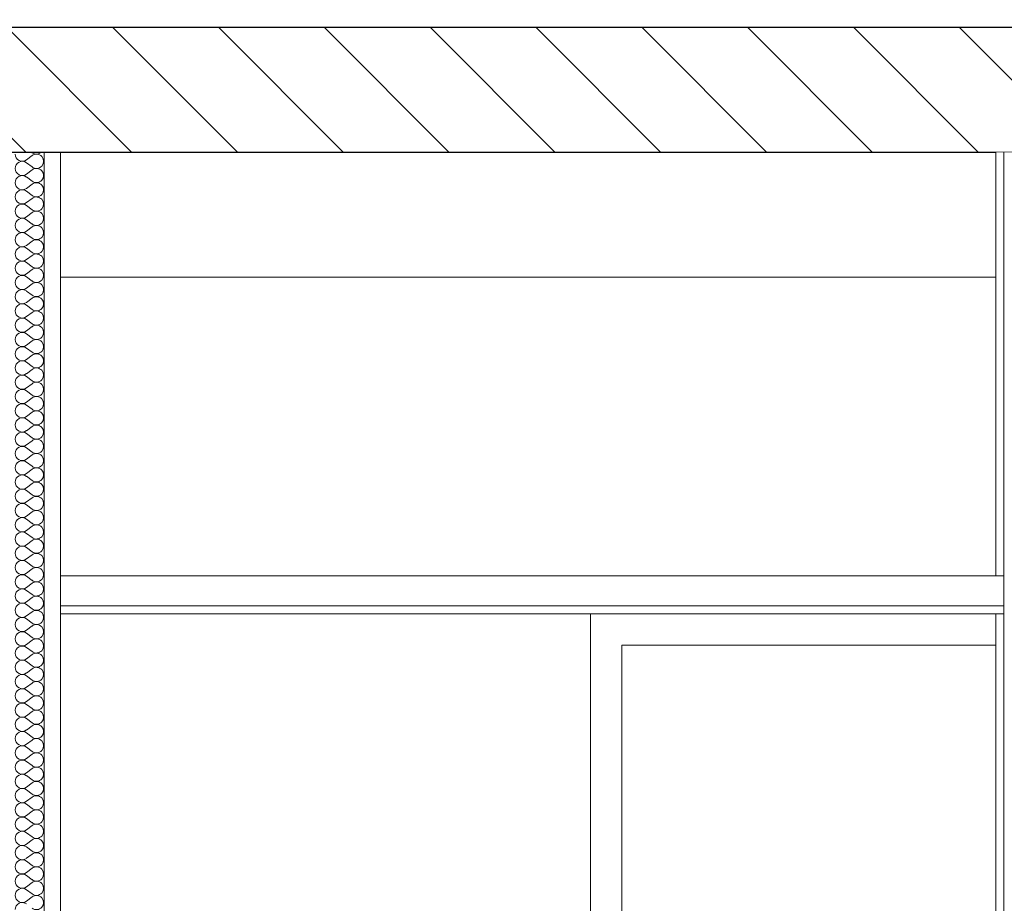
# Model space of a CAD drawing. Header units: millimetres. Extents: x -4481 to 79246, y -53000 to 18468.
# Tile 22 of 79: x 32628 to 34207, y 2136 to 3553. Entities that reach past the tile are written whole.
import ezdxf

# ---------------------------------------------------------------- set-up
doc = ezdxf.new("R2010")
doc.units = ezdxf.units.MM
doc.header["$MEASUREMENT"] = 0
doc.linetypes.add('Wipeout_Contour', pattern=[1000, 0, -1000])
for name, color, linetype in [('Nouveau_2D - Cotations pour 100ème', 7, 'Continuous'), ('Nouveau__Constr - Poutres', 7, 'Continuous'), ('Nouveau__Murs int non porteurs - Cloisons', 7, 'Continuous'), ('Nouveau__Plafonds', 7, 'Continuous'), ('Nouveau__Sols - Dalles', 7, 'Continuous'), ('Nouveau_Fenêtres Archicad', 7, 'Continuous')]:
    doc.layers.add(name, color=color, linetype=linetype)
doc.styles.add('STYLE_GENERE_2', font='arial.ttf')
doc.dimstyles.new('STYLE_GENERE__10', dxfattribs={"dimtxt": 175, "dimasz": 95, "dimexe": 0.18, "dimexo": 30247.210424, "dimgap": 0, "dimtad": 1, "dimlfac": 0.001, "dimzin": 0, "dimdsep": 46, "dimtxsty": 'STYLE_GENERE_2', "dimblk": 'ARROWHEAD_6', "dimblk1": 'ARROWHEAD_6', "dimblk2": 'ARROWHEAD_6', "dimcen": 0.09, "dimclrd": 1, "dimclre": 1, "dimclrt": 1, "dimazin": 0, "dimtfac": 1, "dimtdec": 4, "dimtmove": 0, "dimatfit": 3, "dimfxl": 0, "dimtolj": 1, "dimtzin": 0, "dimarcsym": 0})
doc.dimstyles.new('STYLE_GENERE__3', dxfattribs={"dimtxt": 150, "dimasz": 95, "dimexe": 0.18, "dimexo": 21916.318027, "dimgap": 0, "dimtad": 1, "dimlfac": 0.001, "dimzin": 0, "dimdsep": 46, "dimtxsty": 'STYLE_GENERE_2', "dimblk": 'ARROWHEAD_6', "dimblk1": 'ARROWHEAD_6', "dimblk2": 'ARROWHEAD_6', "dimcen": 0.09, "dimclrd": 7, "dimclre": 7, "dimclrt": 7, "dimazin": 0, "dimtfac": 1, "dimtdec": 4, "dimtmove": 0, "dimatfit": 3, "dimfxl": 0, "dimtolj": 1, "dimtzin": 0, "dimarcsym": 0})
doc.dimstyles.new('STYLE_GENERE__4', dxfattribs={"dimtxt": 150, "dimasz": 95, "dimexe": 0.18, "dimexo": 21916.318027, "dimgap": 0, "dimtad": 1, "dimlfac": 0.001, "dimzin": 0, "dimdsep": 46, "dimtxsty": 'STYLE_GENERE_2', "dimblk": 'ARROWHEAD_6', "dimblk1": 'ARROWHEAD_6', "dimblk2": 'ARROWHEAD_6', "dimcen": 0.09, "dimclrd": 7, "dimclre": 7, "dimclrt": 7, "dimazin": 0, "dimtfac": 1, "dimtdec": 4, "dimtmove": 2, "dimatfit": 3, "dimfxl": 0, "dimtolj": 1, "dimtzin": 0, "dimarcsym": 0})
doc.dimstyles.new('STYLE_GENERE__5', dxfattribs={"dimtxt": 150, "dimasz": 95, "dimexe": 0.18, "dimexo": 21959.829925, "dimgap": 0, "dimtad": 1, "dimlfac": 0.001, "dimzin": 0, "dimdsep": 46, "dimtxsty": 'STYLE_GENERE_2', "dimblk": 'ARROWHEAD_6', "dimblk1": 'ARROWHEAD_6', "dimblk2": 'ARROWHEAD_6', "dimcen": 0.09, "dimclrd": 7, "dimclre": 7, "dimclrt": 7, "dimazin": 0, "dimtfac": 1, "dimtdec": 4, "dimtmove": 0, "dimatfit": 3, "dimfxl": 0, "dimtolj": 1, "dimtzin": 0, "dimarcsym": 0})
doc.dimstyles.new('STYLE_GENERE__6', dxfattribs={"dimtxt": 150, "dimasz": 95, "dimexe": 0.18, "dimexo": 21959.829925, "dimgap": 0, "dimtad": 1, "dimlfac": 0.001, "dimzin": 0, "dimdsep": 46, "dimtxsty": 'STYLE_GENERE_2', "dimblk": 'ARROWHEAD_6', "dimblk1": 'ARROWHEAD_6', "dimblk2": 'ARROWHEAD_6', "dimcen": 0.09, "dimclrd": 7, "dimclre": 7, "dimclrt": 7, "dimazin": 0, "dimtfac": 1, "dimtdec": 4, "dimtmove": 2, "dimatfit": 3, "dimfxl": 0, "dimtolj": 1, "dimtzin": 0, "dimarcsym": 0})
doc.dimstyles.new('STYLE_GENERE__7', dxfattribs={"dimtxt": 150, "dimasz": 95, "dimexe": 0.18, "dimexo": 28568.917041, "dimgap": 0, "dimtad": 1, "dimlfac": 0.001, "dimzin": 0, "dimdsep": 46, "dimtxsty": 'STYLE_GENERE_2', "dimblk": 'ARROWHEAD_6', "dimblk1": 'ARROWHEAD_6', "dimblk2": 'ARROWHEAD_6', "dimcen": 0.09, "dimclrd": 7, "dimclre": 7, "dimclrt": 7, "dimazin": 0, "dimtfac": 1, "dimtdec": 4, "dimtmove": 0, "dimatfit": 3, "dimfxl": 0, "dimtolj": 1, "dimtzin": 0, "dimarcsym": 0})
doc.dimstyles.new('STYLE_GENERE__8', dxfattribs={"dimtxt": 150, "dimasz": 95, "dimexe": 0.18, "dimexo": 28568.917041, "dimgap": 0, "dimtad": 1, "dimlfac": 0.001, "dimzin": 0, "dimdsep": 46, "dimtxsty": 'STYLE_GENERE_2', "dimblk": 'ARROWHEAD_6', "dimblk1": 'ARROWHEAD_6', "dimblk2": 'ARROWHEAD_6', "dimcen": 0.09, "dimclrd": 7, "dimclre": 7, "dimclrt": 7, "dimazin": 0, "dimtfac": 1, "dimtdec": 4, "dimtmove": 2, "dimatfit": 3, "dimfxl": 0, "dimtolj": 1, "dimtzin": 0, "dimarcsym": 0})

# ---------------------------------------------------------------- blocks, each defined once
blk = doc.blocks.new('Élément de coupe_50')
at = {"layer": 'Nouveau__Sols - Dalles', "linetype": 'Continuous', "lineweight": 5}
h = blk.add_hatch(dxfattribs=at)
h.set_pattern_fill('__MAÇONNERIE', style=0, pattern_type=2)
h.set_pattern_definition([(135, (0, 0), (84.8528, 84.8528), [])])
h.paths.add_polyline_path([(24922, 3340), (34267, 3340), (34267, 3540), (24922, 3540)])
at = {"layer": 'Nouveau__Sols - Dalles', "color": 7, "linetype": 'Continuous', "lineweight": 30}
for p, q in [((34267, 3540), (24922, 3540)), ((34193, 3340), (32693, 3340))]:
    blk.add_line(p, q, dxfattribs=at)
at = {"layer": 'Nouveau__Sols - Dalles', "color": 7, "linetype": 'Continuous', "lineweight": 30, "flags": 128}
for points in [[(32693, 3340), (32667, 3340), (32619, 3340), (32593, 3340)], [(34267, 3340), (34254, 3340), (34206, 3340), (34193, 3340)]]:
    blk.add_lwpolyline(points, dxfattribs=at)
blk = doc.blocks.new('Élément de coupe_60')
at = {"color": 254, "linetype": 'Wipeout_Contour', "lineweight": 0, "ltscale": 137330.183045}
blk.add_wipeout([(34206, 3340), (34193, 3340), (34193, 2661), (34206, 2661)], dxfattribs=at).dxf.layer = 'Nouveau__Murs int non porteurs - Cloisons'
at = {"color": 254, "linetype": 'Wipeout_Contour', "lineweight": 0, "ltscale": 136995.408026}
blk.add_wipeout([(34193, 0), (34206, 0), (34206, 2600), (34193, 2600)], dxfattribs=at).dxf.layer = 'Nouveau__Murs int non porteurs - Cloisons'
at = {"layer": 'Nouveau__Murs int non porteurs - Cloisons', "color": 7, "linetype": 'Continuous', "lineweight": 5}
for p, q in [((34193, 3340), (34193, 2661)), ((34193, 2600), (34193, 0))]:
    blk.add_line(p, q, dxfattribs=at)
at = {"color": 254, "linetype": 'Wipeout_Contour', "lineweight": 0, "ltscale": 274569.065984}
blk.add_wipeout([(34206, 2661), (34206, 2600), (34206, 0), (34254, 0), (34254, 2600), (34254, 2661), (34254, 3340), (34206, 3340)], dxfattribs=at).dxf.layer = 'Nouveau__Murs int non porteurs - Cloisons'
at = {"layer": 'Nouveau__Murs int non porteurs - Cloisons', "color": 7, "linetype": 'Continuous', "lineweight": 13, "flags": 128}
blk.add_lwpolyline([(34206, 3340), (34206, 2661), (34206, 2613), (34206, 2600), (34206, 0)], dxfattribs=at)
blk = doc.blocks.new('Élément de coupe_171')
at = {"layer": 'Nouveau__Constr - Poutres', "color": 7, "linetype": 'Continuous', "lineweight": 13}
blk.add_line((34193, 3140), (32693, 3140), dxfattribs=at)
blk = doc.blocks.new('Élément de coupe_214')
at = {"layer": 'Nouveau_Fenêtres Archicad', "color": 7, "linetype": 'Continuous', "lineweight": 13}
blk.add_line((33543, 2600), (33543, 2100), dxfattribs=at)
at = {"layer": 'Nouveau_Fenêtres Archicad', "color": 7, "linetype": 'Continuous', "lineweight": 18}
for p, q in [((34193, 2550), (33593, 2550)), ((33593, 2550), (33593, 50))]:
    blk.add_line(p, q, dxfattribs=at)
blk = doc.blocks.new('*X273')
at = {"layer": 'Nouveau__Murs int non porteurs - Cloisons', "color": 250, "linetype": 'Continuous', "lineweight": 5}
for p, q in [((32647.6, 3334.9), (32638.4, 3328)), ((32647.6, 3339.4), (32646.8, 3340)), ((32647.6, 3316.6), (32638.4, 3323.4)), ((32647.6, 3312), (32638.4, 3305.1)), ((32647.6, 3293.7), (32638.4, 3300.6)), ((32647.6, 3289.1), (32638.4, 3282.3)), ((32647.6, 3270.9), (32638.4, 3277.7)), ((32647.6, 3266.3), (32638.4, 3259.4)), ((32647.6, 3248), (32638.4, 3254.9)), ((32647.6, 3243.4), (32638.4, 3236.6)), ((32647.6, 3225.1), (32638.4, 3232)), ((32647.6, 3220.6), (32638.4, 3213.7)), ((32647.6, 3202.3), (32638.4, 3209.1)), ((32647.6, 3197.7), (32638.4, 3190.9)), ((32647.6, 3179.4), (32638.4, 3186.3)), ((32647.6, 3174.9), (32638.4, 3168)), ((32647.6, 3156.6), (32638.4, 3163.4)), ((32647.6, 3152), (32638.4, 3145.1)), ((32647.6, 3133.7), (32638.4, 3140.6)), ((32647.6, 3129.1), (32638.4, 3122.3)), ((32647.6, 3110.9), (32638.4, 3117.7)), ((32647.6, 3106.3), (32638.4, 3099.4)), ((32647.6, 3088), (32638.4, 3094.9)), ((32647.6, 3083.4), (32638.4, 3076.6)), ((32647.6, 3065.1), (32638.4, 3072)), ((32647.6, 3060.6), (32638.4, 3053.7)), ((32647.6, 3042.3), (32638.4, 3049.1)), ((32647.6, 3037.7), (32638.4, 3030.9)), ((32647.6, 3019.4), (32638.4, 3026.3)), ((32647.6, 3014.9), (32638.4, 3008)), ((32647.6, 2996.6), (32638.4, 3003.4)), ((32647.6, 2992), (32638.4, 2985.1)), ((32647.6, 2973.7), (32638.4, 2980.6)), ((32647.6, 2969.1), (32638.4, 2962.3)), ((32647.6, 2950.9), (32638.4, 2957.7)), ((32647.6, 2946.3), (32638.4, 2939.4)), ((32647.6, 2928), (32638.4, 2934.9)), ((32647.6, 2923.4), (32638.4, 2916.6)), ((32647.6, 2905.1), (32638.4, 2912)), ((32647.6, 2900.6), (32638.4, 2893.7)), ((32647.6, 2882.3), (32638.4, 2889.1)), ((32647.6, 2877.7), (32638.4, 2870.9)), ((32647.6, 2859.4), (32638.4, 2866.3)), ((32647.6, 2854.9), (32638.4, 2848)), ((32647.6, 2836.6), (32638.4, 2843.4)), ((32647.6, 2832), (32638.4, 2825.1)), ((32647.6, 2813.7), (32638.4, 2820.6)), ((32647.6, 2809.1), (32638.4, 2802.3)), ((32647.6, 2790.9), (32638.4, 2797.7)), ((32647.6, 2786.3), (32638.4, 2779.4)), ((32647.6, 2768), (32638.4, 2774.9)), ((32647.6, 2763.4), (32638.4, 2756.6)), ((32647.6, 2745.1), (32638.4, 2752)), ((32647.6, 2740.6), (32638.4, 2733.7)), ((32647.6, 2722.3), (32638.4, 2729.1)), ((32647.6, 2717.7), (32638.4, 2710.9)), ((32647.6, 2699.4), (32638.4, 2706.3)), ((32647.6, 2694.9), (32638.4, 2688)), ((32647.6, 2676.6), (32638.4, 2683.4)), ((32647.6, 2672), (32638.4, 2665.1)), ((32647.6, 2653.7), (32638.4, 2660.6)), ((32647.6, 2649.1), (32638.4, 2642.3)), ((32647.6, 2630.9), (32638.4, 2637.7)), ((32647.6, 2626.3), (32638.4, 2619.4)), ((32647.6, 2608), (32638.4, 2614.9)), ((32647.6, 2603.4), (32638.4, 2596.6)), ((32647.6, 2585.1), (32638.4, 2592)), ((32647.6, 2580.6), (32638.4, 2573.7)), ((32647.6, 2562.3), (32638.4, 2569.1)), ((32647.6, 2557.7), (32638.4, 2550.9)), ((32647.6, 2539.4), (32638.4, 2546.3)), ((32647.6, 2534.9), (32638.4, 2528)), ((32647.6, 2516.6), (32638.4, 2523.4)), ((32647.6, 2512), (32638.4, 2505.1)), ((32647.6, 2493.7), (32638.4, 2500.6)), ((32647.6, 2489.1), (32638.4, 2482.3)), ((32647.6, 2470.9), (32638.4, 2477.7)), ((32647.6, 2466.3), (32638.4, 2459.4)), ((32647.6, 2448), (32638.4, 2454.9)), ((32647.6, 2443.4), (32638.4, 2436.6)), ((32647.6, 2425.1), (32638.4, 2432)), ((32647.6, 2420.6), (32638.4, 2413.7)), ((32647.6, 2402.3), (32638.4, 2409.1)), ((32647.6, 2397.7), (32638.4, 2390.9)), ((32647.6, 2379.4), (32638.4, 2386.3)), ((32647.6, 2374.9), (32638.4, 2368)), ((32647.6, 2356.6), (32638.4, 2363.4)), ((32647.6, 2352), (32638.4, 2345.1)), ((32647.6, 2333.7), (32638.4, 2340.6)), ((32647.6, 2329.1), (32638.4, 2322.3)), ((32647.6, 2310.9), (32638.4, 2317.7)), ((32647.6, 2306.3), (32638.4, 2299.4)), ((32647.6, 2288), (32638.4, 2294.9)), ((32647.6, 2283.4), (32638.4, 2276.6)), ((32647.6, 2265.1), (32638.4, 2272)), ((32647.6, 2260.6), (32638.4, 2253.7)), ((32647.6, 2242.3), (32638.4, 2249.1)), ((32647.6, 2237.7), (32638.4, 2230.9)), ((32647.6, 2219.4), (32638.4, 2226.3)), ((32647.6, 2214.9), (32638.4, 2208)), ((32647.6, 2196.6), (32638.4, 2203.4)), ((32647.6, 2192), (32638.4, 2185.1)), ((32647.6, 2173.7), (32638.4, 2180.6)), ((32647.6, 2169.1), (32638.4, 2162.3)), ((32647.6, 2150.9), (32638.4, 2157.7)), ((32647.6, 2146.3), (32638.4, 2139.4))]:
    blk.add_line(p, q, dxfattribs=at)
for centre, start, end in [((32631.6, 3337.1), 180, 306.8699), ((32654.4, 3348.6), 233.1301, 311.4096), ((32654.4, 3325.7), 233.1301, 126.8699), ((32631.6, 3314.3), 53.1301, 180), ((32631.6, 3314.3), 180, 306.8699), ((32631.6, 3291.4), 53.1301, 180), ((32654.4, 3302.9), 233.1301, 126.8699), ((32631.6, 3291.4), 180, 306.8699), ((32654.4, 3280), 233.1301, 126.8699), ((32631.6, 3268.6), 53.1301, 180), ((32631.6, 3268.6), 180, 306.8699), ((32654.4, 3257.1), 233.1301, 126.8699), ((32631.6, 3245.7), 53.1301, 180), ((32631.6, 3245.7), 180, 306.8699), ((32654.4, 3234.3), 233.1301, 126.8699), ((32631.6, 3222.9), 53.1301, 180), ((32631.6, 3222.9), 180, 306.8699), ((32654.4, 3211.4), 233.1301, 126.8699), ((32631.6, 3200), 53.1301, 180), ((32631.6, 3200), 180, 306.8699), ((32654.4, 3188.6), 233.1301, 126.8699), ((32631.6, 3177.1), 53.1301, 180), ((32631.6, 3177.1), 180, 306.8699), ((32654.4, 3165.7), 233.1301, 126.8699), ((32631.6, 3154.3), 53.1301, 180), ((32631.6, 3154.3), 180, 306.8699), ((32631.6, 3131.4), 53.1301, 180), ((32654.4, 3142.9), 233.1301, 126.8699), ((32631.6, 3131.4), 180, 306.8699), ((32654.4, 3120), 233.1301, 126.8699), ((32631.6, 3108.6), 53.1301, 180), ((32631.6, 3108.6), 180, 306.8699), ((32631.6, 3085.7), 53.1301, 180), ((32654.4, 3097.1), 233.1301, 126.8699), ((32631.6, 3085.7), 180, 306.8699), ((32654.4, 3074.3), 233.1301, 126.8699), ((32631.6, 3062.9), 53.1301, 180), ((32631.6, 3062.9), 180, 306.8699), ((32631.6, 3040), 53.1301, 180), ((32654.4, 3051.4), 233.1301, 126.8699), ((32631.6, 3040), 180, 306.8699), ((32654.4, 3028.6), 233.1301, 126.8699), ((32631.6, 3017.1), 53.1301, 180), ((32631.6, 3017.1), 180, 306.8699), ((32654.4, 3005.7), 233.1301, 126.8699), ((32631.6, 2994.3), 53.1301, 180), ((32631.6, 2994.3), 180, 306.8699), ((32654.4, 2982.9), 233.1301, 126.8699), ((32631.6, 2971.4), 53.1301, 180), ((32631.6, 2971.4), 180, 306.8699), ((32654.4, 2960), 233.1301, 126.8699), ((32631.6, 2948.6), 53.1301, 180), ((32631.6, 2948.6), 180, 306.8699), ((32631.6, 2925.7), 53.1301, 180), ((32654.4, 2937.1), 233.1301, 126.8699), ((32631.6, 2925.7), 180, 306.8699), ((32654.4, 2914.3), 233.1301, 126.8699), ((32631.6, 2902.9), 53.1301, 180), ((32631.6, 2902.9), 180, 306.8699), ((32631.6, 2880), 53.1301, 180), ((32654.4, 2891.4), 233.1301, 126.8699), ((32631.6, 2880), 180, 306.8699), ((32654.4, 2868.6), 233.1301, 126.8699), ((32631.6, 2857.1), 53.1301, 180), ((32631.6, 2857.1), 180, 306.8699), ((32631.6, 2834.3), 53.1301, 180), ((32654.4, 2845.7), 233.1301, 126.8699), ((32631.6, 2834.3), 180, 306.8699), ((32654.4, 2822.9), 233.1301, 126.8699), ((32631.6, 2811.4), 53.1301, 180), ((32631.6, 2811.4), 180, 306.8699), ((32654.4, 2800), 233.1301, 126.8699), ((32631.6, 2788.6), 53.1301, 180), ((32631.6, 2788.6), 180, 306.8699), ((32654.4, 2777.1), 233.1301, 126.8699), ((32631.6, 2765.7), 53.1301, 180), ((32631.6, 2765.7), 180, 306.8699), ((32654.4, 2754.3), 233.1301, 126.8699), ((32631.6, 2742.9), 53.1301, 180), ((32631.6, 2742.9), 180, 306.8699), ((32654.4, 2731.4), 233.1301, 126.8699), ((32631.6, 2720), 53.1301, 180), ((32631.6, 2720), 180, 306.8699), ((32654.4, 2708.6), 233.1301, 126.8699), ((32631.6, 2697.1), 53.1301, 180), ((32631.6, 2697.1), 180, 306.8699), ((32631.6, 2674.3), 53.1301, 180), ((32654.4, 2685.7), 233.1301, 126.8699), ((32631.6, 2674.3), 180, 306.8699), ((32654.4, 2662.9), 233.1301, 126.8699), ((32631.6, 2651.4), 53.1301, 180), ((32631.6, 2651.4), 180, 306.8699), ((32631.6, 2628.6), 53.1301, 180), ((32654.4, 2640), 233.1301, 126.8699), ((32631.6, 2628.6), 180, 306.8699), ((32654.4, 2617.1), 233.1301, 126.8699), ((32631.6, 2605.7), 53.1301, 180), ((32631.6, 2605.7), 180, 306.8699), ((32654.4, 2594.3), 233.1301, 126.8699), ((32631.6, 2582.9), 53.1301, 180), ((32631.6, 2582.9), 180, 306.8699), ((32654.4, 2571.4), 233.1301, 126.8699), ((32631.6, 2560), 53.1301, 180), ((32631.6, 2560), 180, 306.8699), ((32654.4, 2548.6), 233.1301, 126.8699), ((32631.6, 2537.1), 53.1301, 180), ((32631.6, 2537.1), 180, 306.8699), ((32654.4, 2525.7), 233.1301, 126.8699), ((32631.6, 2514.3), 53.1301, 180), ((32631.6, 2514.3), 180, 306.8699), ((32654.4, 2502.9), 233.1301, 126.8699), ((32631.6, 2491.4), 53.1301, 180), ((32631.6, 2491.4), 180, 306.8699), ((32631.6, 2468.6), 53.1301, 180), ((32654.4, 2480), 233.1301, 126.8699), ((32631.6, 2468.6), 180, 306.8699), ((32654.4, 2457.1), 233.1301, 126.8699), ((32631.6, 2445.7), 53.1301, 180), ((32631.6, 2445.7), 180, 306.8699), ((32631.6, 2422.9), 53.1301, 180), ((32654.4, 2434.3), 233.1301, 126.8699), ((32631.6, 2422.9), 180, 306.8699), ((32654.4, 2411.4), 233.1301, 126.8699), ((32631.6, 2400), 53.1301, 180), ((32631.6, 2400), 180, 306.8699), ((32631.6, 2377.1), 53.1301, 180), ((32654.4, 2388.6), 233.1301, 126.8699), ((32631.6, 2377.1), 180, 306.8699), ((32654.4, 2365.7), 233.1301, 126.8699), ((32631.6, 2354.3), 53.1301, 180), ((32631.6, 2354.3), 180, 306.8699), ((32654.4, 2342.9), 233.1301, 126.8699), ((32631.6, 2331.4), 53.1301, 180), ((32631.6, 2331.4), 180, 306.8699), ((32654.4, 2320), 233.1301, 126.8699), ((32631.6, 2308.6), 53.1301, 180), ((32631.6, 2308.6), 180, 306.8699), ((32654.4, 2297.1), 233.1301, 126.8699), ((32631.6, 2285.7), 53.1301, 180), ((32631.6, 2285.7), 180, 306.8699), ((32631.6, 2262.9), 53.1301, 180), ((32654.4, 2274.3), 233.1301, 126.8699), ((32631.6, 2262.9), 180, 306.8699), ((32654.4, 2251.4), 233.1301, 126.8699), ((32631.6, 2240), 53.1301, 180), ((32631.6, 2240), 180, 306.8699), ((32631.6, 2217.1), 53.1301, 180), ((32654.4, 2228.6), 233.1301, 126.8699), ((32631.6, 2217.1), 180, 306.8699), ((32654.4, 2205.7), 233.1301, 126.8699), ((32631.6, 2194.3), 53.1301, 180), ((32631.6, 2194.3), 180, 306.8699), ((32631.6, 2171.4), 53.1301, 180), ((32654.4, 2182.9), 233.1301, 126.8699), ((32631.6, 2171.4), 180, 306.8699), ((32654.4, 2160), 233.1301, 126.8699), ((32631.6, 2148.6), 53.1301, 180), ((32631.6, 2148.6), 180, 306.8699), ((32654.4, 2137.1), 233.1301, 126.8699), ((32631.6, 2125.7), 53.1301, 180)]:
    blk.add_arc(centre, 11.4, start, end, dxfattribs=at)
blk = doc.blocks.new('Élément de coupe_253')
at = {"layer": 'Nouveau__Murs int non porteurs - Cloisons', "color": 7, "linetype": 'Continuous', "lineweight": 13}
blk.add_line((32667, 3340), (32667, 0), dxfattribs=at)
at = {"layer": 'Nouveau__Murs int non porteurs - Cloisons', "color": 7, "linetype": 'Continuous', "lineweight": 5}
for p, q in [((32693, 3340), (32693, 2613)), ((32693, 2613), (32693, 2600)), ((32693, 2600), (32693, 0))]:
    blk.add_line(p, q, dxfattribs=at)
at = {"layer": 'Nouveau__Murs int non porteurs - Cloisons', "lineweight": 0}
blk.add_blockref('*X273', (0, 0), dxfattribs=at)
blk = doc.blocks.new('Élément de coupe_255')
at = {"layer": 'Nouveau__Plafonds', "color": 7, "linetype": 'Continuous', "lineweight": 5}
for p, q in [((34193, 2661), (32693, 2661)), ((34206, 2661), (34193, 2661)), ((34206, 2613), (32693, 2613)), ((34193, 2600), (32693, 2600)), ((34206, 2600), (34193, 2600))]:
    blk.add_line(p, q, dxfattribs=at)
blk = doc.blocks.new('*D431')
at = {"layer": 'Nouveau_2D - Cotations pour 100ème', "color": 7, "linetype": 'Continuous', "lineweight": 13}
for p, q in [((47039, 3390), (47139, 3290)), ((47182.8, 3340), (46995.3, 3340)), ((47089, 0), (47089, 3340)), ((47039, 50), (47139, -50)), ((47182.8, 0), (46995.3, 0)), ((47089, -75), (47089, 0))]:
    blk.add_line(p, q, dxfattribs=at)
at = {"layer": 'Nouveau_2D - Cotations pour 100ème', "color": 7, "lineweight": 13, "char_height": 150, "attachment_point": 7, "rotation": 90, "style": 'STYLE_GENERE_2'}
for s, insert in [('{\\A1;\\fArial|b1|i0|c0|p0;22}', (47015.3, 3318.4)), ('{\\A1;\\fArial|b1|i0|c0|p0;3,34}', (47059, 1469.8))]:
    blk.add_mtext(s, dxfattribs=dict(at, insert=insert))
blk = doc.blocks.new('ARROWHEAD_6')
at = {"color": 0, "linetype": 'Continuous', "lineweight": 0}
for p, q in [((-0.5, -0.5), (0.5, 0.5)), ((0, 0), (-1, 0))]:
    blk.add_line(p, q, dxfattribs=at)
blk = doc.blocks.new('*D432')
at = {"layer": 'Nouveau_2D - Cotations pour 100ème', "color": 7, "linetype": 'Continuous', "lineweight": 13}
for p, q in [((47039, 3610), (47139, 3510)), ((47089, 3340), (47089, 3560)), ((47039, 3390), (47139, 3290)), ((47182.8, 3340), (46995.3, 3340))]:
    blk.add_line(p, q, dxfattribs=at)
blk = doc.blocks.new('*D433')
at = {"layer": 'Nouveau_2D - Cotations pour 100ème', "color": 7, "linetype": 'Continuous', "lineweight": 13}
for p, q in [((47089, 6864), (47089, 6939)), ((47139, 6814), (47039, 6914)), ((47182.8, 6864), (46995.3, 6864)), ((47089, 3560), (47089, 6864)), ((47039, 3610), (47139, 3510)), ((47182.8, 3560), (46995.3, 3560)), ((47089, 3340), (47089, 3560))]:
    blk.add_line(p, q, dxfattribs=at)
at = {"layer": 'Nouveau_2D - Cotations pour 100ème', "color": 7, "lineweight": 13, "insert": (47059, 5011.8), "char_height": 150, "attachment_point": 7, "rotation": 90, "style": 'STYLE_GENERE_2'}
blk.add_mtext('{\\A1;\\fArial|b1|i0|c0|p0;3,30}', dxfattribs=at)
blk = doc.blocks.new('*D434')
at = {"layer": 'Nouveau_2D - Cotations pour 100ème', "color": 7, "linetype": 'Continuous', "lineweight": 13}
for p, q in [((55874.7, 3025), (55774.7, 3125)), ((55918.5, 3075), (55731, 3075)), ((55824.7, 0), (55824.7, 3075)), ((55774.7, 50), (55874.7, -50)), ((55918.5, 0), (47059.8, 0)), ((55824.7, -75), (55824.7, 0))]:
    blk.add_line(p, q, dxfattribs=at)
at = {"layer": 'Nouveau_2D - Cotations pour 100ème', "color": 7, "lineweight": 13, "insert": (55794.7, 1337.3), "char_height": 150, "attachment_point": 7, "rotation": 90, "style": 'STYLE_GENERE_2'}
blk.add_mtext('{\\A1;\\fArial|b1|i0|c0|p0;3,08}', dxfattribs=at)
blk = doc.blocks.new('*D438')
at = {"layer": 'Nouveau_2D - Cotations pour 100ème', "color": 7, "linetype": 'Continuous', "lineweight": 13}
for p, q in [((53685.8, 3390), (53785.8, 3290)), ((53829.5, 3340), (53642, 3340)), ((53735.8, 0), (53735.8, 3340)), ((53685.8, 50), (53785.8, -50)), ((53829.5, 0), (53642, 0)), ((53735.8, -75), (53735.8, 0))]:
    blk.add_line(p, q, dxfattribs=at)
at = {"layer": 'Nouveau_2D - Cotations pour 100ème', "color": 7, "lineweight": 13, "char_height": 150, "attachment_point": 7, "rotation": 90, "style": 'STYLE_GENERE_2'}
for s, insert in [('{\\A1;\\fArial|b1|i0|c0|p0;22}', (53662, 3318.4)), ('{\\A1;\\fArial|b1|i0|c0|p0;3,34}', (53705.8, 1469.8))]:
    blk.add_mtext(s, dxfattribs=dict(at, insert=insert))
blk = doc.blocks.new('*D439')
at = {"layer": 'Nouveau_2D - Cotations pour 100ème', "color": 7, "linetype": 'Continuous', "lineweight": 13}
for p, q in [((53685.8, 3610), (53785.8, 3510)), ((53735.8, 3340), (53735.8, 3560)), ((53685.8, 3390), (53785.8, 3290)), ((53829.5, 3340), (53642, 3340))]:
    blk.add_line(p, q, dxfattribs=at)
blk = doc.blocks.new('*D440')
at = {"layer": 'Nouveau_2D - Cotations pour 100ème', "color": 7, "linetype": 'Continuous', "lineweight": 13}
for p, q in [((53735.8, 6864), (53735.8, 6939)), ((53785.8, 6814), (53685.8, 6914)), ((53829.5, 6864), (53642, 6864)), ((53735.8, 3560), (53735.8, 6864)), ((53685.8, 3610), (53785.8, 3510)), ((53829.5, 3560), (53642, 3560)), ((53735.8, 3340), (53735.8, 3560))]:
    blk.add_line(p, q, dxfattribs=at)
at = {"layer": 'Nouveau_2D - Cotations pour 100ème', "color": 7, "lineweight": 13, "insert": (53705.8, 5011.8), "char_height": 150, "attachment_point": 7, "rotation": 90, "style": 'STYLE_GENERE_2'}
blk.add_mtext('{\\A1;\\fArial|b1|i0|c0|p0;3,30}', dxfattribs=at)
blk = doc.blocks.new('*D441')
at = {"layer": 'Nouveau_2D - Cotations pour 100ème', "color": 7, "linetype": 'Continuous', "lineweight": 13}
for p, q in [((40454.1, 2650), (40554.1, 2550)), ((40597.8, 2600), (40410.3, 2600)), ((40504.1, 0), (40504.1, 2600)), ((40454.1, 50), (40554.1, -50)), ((40597.8, 0), (40410.3, 0)), ((40504.1, -75), (40504.1, 0))]:
    blk.add_line(p, q, dxfattribs=at)
at = {"layer": 'Nouveau_2D - Cotations pour 100ème', "color": 7, "lineweight": 13, "char_height": 150, "attachment_point": 7, "rotation": 90, "style": 'STYLE_GENERE_2'}
for s, insert in [('{\\A1;\\fArial|b1|i0|c0|p0;6}', (40474.1, 2435.6)), ('{\\A1;\\fArial|b1|i0|c0|p0;2,60}', (40474.1, 1042.6))]:
    blk.add_mtext(s, dxfattribs=dict(at, insert=insert))
blk = doc.blocks.new('*D443')
at = {"layer": 'Nouveau_2D - Cotations pour 100ème', "color": 7, "linetype": 'Continuous', "lineweight": 13}
for p, q in [((40454.1, 3390), (40554.1, 3290)), ((40504.1, 2661), (40504.1, 3340)), ((40454.1, 2711), (40554.1, 2611))]:
    blk.add_line(p, q, dxfattribs=at)
at = {"layer": 'Nouveau_2D - Cotations pour 100ème', "color": 7, "lineweight": 13, "char_height": 150, "attachment_point": 7, "rotation": 90, "style": 'STYLE_GENERE_2'}
for s, insert in [('{\\A1;\\fArial|b1|i0|c0|p0;22}', (40430.3, 3318.4)), ('{\\A1;\\fArial|b1|i0|c0|p0;68}', (40474.1, 2886.1))]:
    blk.add_mtext(s, dxfattribs=dict(at, insert=insert))
blk = doc.blocks.new('*D444')
at = {"layer": 'Nouveau_2D - Cotations pour 100ème', "color": 7, "linetype": 'Continuous', "lineweight": 13}
for p, q in [((40454.1, 3610), (40554.1, 3510)), ((40504.1, 3340), (40504.1, 3560)), ((40454.1, 3390), (40554.1, 3290)), ((40597.8, 3340), (40410.3, 3340)), ((40504.1, 2661), (40504.1, 3340))]:
    blk.add_line(p, q, dxfattribs=at)
blk = doc.blocks.new('*D445')
at = {"layer": 'Nouveau_2D - Cotations pour 100ème', "color": 7, "linetype": 'Continuous', "lineweight": 13}
for p, q in [((40504.1, 6864), (40504.1, 6939)), ((40554.1, 6814), (40454.1, 6914)), ((40597.8, 6864), (40410.3, 6864)), ((40504.1, 3560), (40504.1, 6864)), ((40454.1, 3610), (40554.1, 3510)), ((40597.8, 3560), (40410.3, 3560)), ((40504.1, 3340), (40504.1, 3560))]:
    blk.add_line(p, q, dxfattribs=at)
at = {"layer": 'Nouveau_2D - Cotations pour 100ème', "color": 7, "lineweight": 13, "insert": (40474.1, 5011.8), "char_height": 150, "attachment_point": 7, "rotation": 90, "style": 'STYLE_GENERE_2'}
blk.add_mtext('{\\A1;\\fArial|b1|i0|c0|p0;3,30}', dxfattribs=at)
blk = doc.blocks.new('*D448')
at = {"layer": 'Nouveau_2D - Cotations pour 100ème', "color": 1, "linetype": 'Continuous', "lineweight": 15}
for p, q in [((24272.3, 8270), (24272.3, 8345)), ((24322.3, 8220), (24222.3, 8320)), ((24366, 8270), (24178.5, 8270)), ((24272.3, 826), (24272.3, 8270)), ((24222.3, 876), (24322.3, 776)), ((24366, 826), (24178.5, 826)), ((24272.3, 751), (24272.3, 826))]:
    blk.add_line(p, q, dxfattribs=at)
at = {"layer": 'Nouveau_2D - Cotations pour 100ème', "color": 1, "lineweight": 15, "insert": (24237.3, 4314.4), "char_height": 175, "attachment_point": 7, "rotation": 90, "style": 'STYLE_GENERE_2'}
blk.add_mtext('{\\A1;\\fArial|b1|i0|c0|p0;7,44}', dxfattribs=at)

msp = doc.modelspace()

# ---------------------------------------------------------------- block references
at = {"layer": 'Nouveau__Murs int non porteurs - Cloisons', "lineweight": 0}
msp.add_blockref('Élément de coupe_253', (0, 0), dxfattribs=at)
at = {"layer": 'Nouveau__Sols - Dalles', "lineweight": 0}
msp.add_blockref('Élément de coupe_50', (0, 0), dxfattribs=at)

# ---------------------------------------------------------------- next in the draw order: block references
at = {"layer": 'Nouveau__Murs int non porteurs - Cloisons', "lineweight": 0}
msp.add_blockref('Élément de coupe_60', (0, 0), dxfattribs=at)

# ---------------------------------------------------------------- next in the draw order: block references
at = {"layer": 'Nouveau__Constr - Poutres', "lineweight": 0}
msp.add_blockref('Élément de coupe_171', (0, 0), dxfattribs=at)
at = {"layer": 'Nouveau__Plafonds', "lineweight": 0}
msp.add_blockref('Élément de coupe_255', (0, 0), dxfattribs=at)
at = {"layer": 'Nouveau_Fenêtres Archicad', "lineweight": 0}
msp.add_blockref('Élément de coupe_214', (0, 0), dxfattribs=at)

# ---------------------------------------------------------------- next in the draw order: dimensions: what is measured, and where the dimension line sits
at = {"layer": 'Nouveau_2D - Cotations pour 100ème', "color": 1, "linetype": 'Continuous', "lineweight": 15}
dim = msp.add_linear_dim(base=(24272.278, 8270), p1=(24267.032, 825.971), p2=(54596, 8270), angle=90, dimstyle='STYLE_GENERE__10', dxfattribs=at)
dim.commit()
dim.dimension.update_dxf_attribs({"geometry": '*D448', "text_midpoint": (24149.778, 4540.982), "dimtype": 160, "text_rotation": 90})
at = {"layer": 'Nouveau_2D - Cotations pour 100ème', "color": 7, "linetype": 'Continuous', "lineweight": 13}
for base, p1, p2, dimstyle, picture, middle in [((47089.048, 6864), (25100, 3560), (25100, 6864), 'STYLE_GENERE__3', '*D433', (46984.048, 5205.997)), ((53735.764, 6864), (25100, 3560), (25100, 6864), 'STYLE_GENERE__7', '*D440', (53630.764, 5205.997)), ((40504.092, 6864), (25100, 3560), (25100, 6864), 'STYLE_GENERE__5', '*D445', (40399.092, 5205.997)), ((47089.048, 3560), (25100, 3340), (25100, 3560), 'STYLE_GENERE__4', '*D432', (46940.283, 3432.538)), ((53735.764, 3560), (25100, 3340), (25100, 3560), 'STYLE_GENERE__8', '*D439', (53586.999, 3432.538)), ((40504.092, 3560), (25100, 3340), (25100, 3560), 'STYLE_GENERE__6', '*D444', (40355.327, 3432.538)), ((47089.048, 3340), (25100, 0), (25100, 3340), 'STYLE_GENERE__3', '*D431', (46984.048, 1663.997)), ((53735.764, 3340), (25100, 0), (25100, 3340), 'STYLE_GENERE__7', '*D438', (53630.764, 1663.997)), ((40504.092, 3340), (40064.508, 2661), (25100, 3340), 'STYLE_GENERE__5', '*D443', (40399.092, 3000.246)), ((55824.711681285, 3075), (25099.999992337, 0), (58394.500612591, 3075), 'STYLE_GENERE__5', '*D434', (55719.711680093, 1531.497007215)), ((40504.092, 2600), (25100, 0), (40064.508, 2600), 'STYLE_GENERE__5', '*D441', (40399.092, 1236.793))]:
    dim = msp.add_linear_dim(base=base, p1=p1, p2=p2, angle=90, dimstyle=dimstyle, dxfattribs=at)
    dim.commit()
    dim.dimension.update_dxf_attribs({"geometry": picture, "text_midpoint": middle, "dimtype": 160, "text_rotation": 90})

doc.saveas('drawing.dxf')
